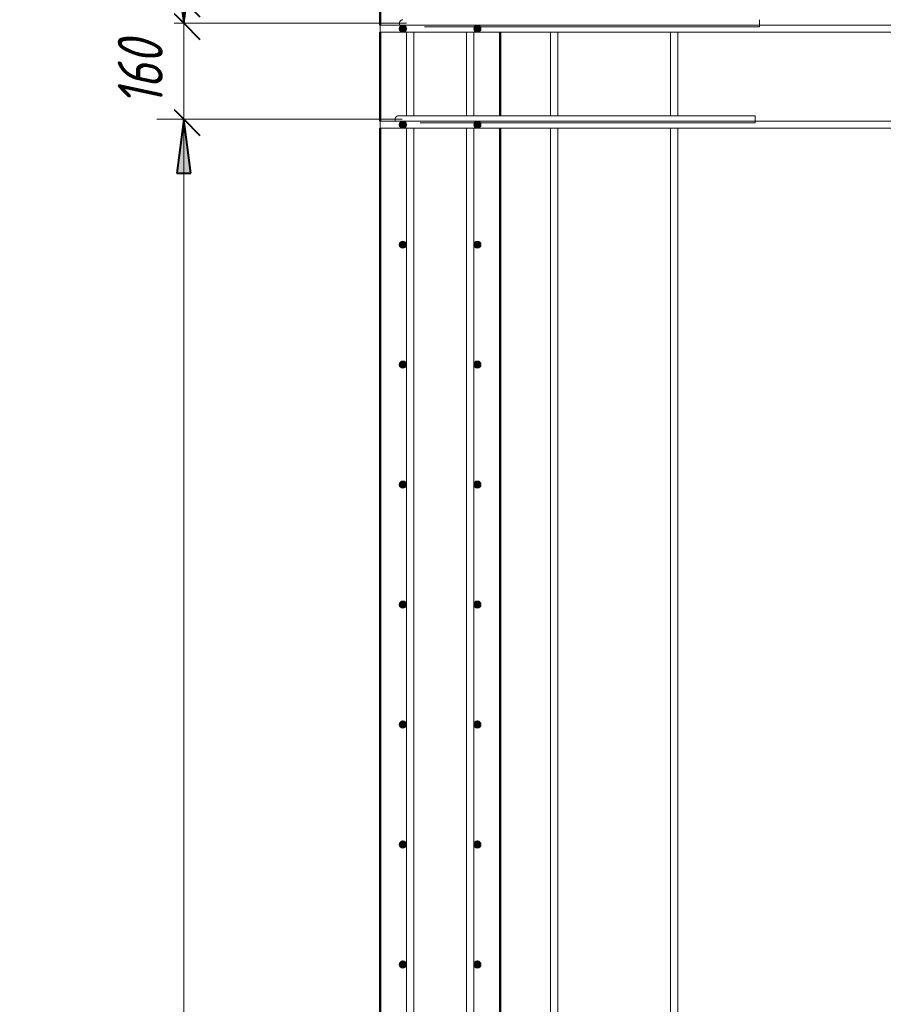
# Model space of a CAD drawing. Header units: millimetres. Extents: x -17457 to 38668, y -1477 to 6786.
# Tile 80 of 104: x 23653 to 25091, y 2227 to 3868. Entities that reach past the tile are written whole.
import ezdxf

# ---------------------------------------------------------------- set-up
doc = ezdxf.new("R2010")
doc.units = ezdxf.units.MM
doc.linetypes.add('ADSK_Линия сетки', pattern=[750, 600, -75, 0, -75])
for name, color, linetype, lineweight in [('A-____-____-DIMS', 211, 'Continuous', 9), ('A-____-____-DIMS-30', 211, 'Continuous', 9), ('A-WALL-____-MCUT', 113, 'Continuous', 50), ('S-GRID-____-OTLN', 1, 'Continuous', 9), ('S-RBAR-____-MCUT', 171, 'Continuous', 20), ('S-RBAR-____-OTLN', 171, 'Continuous', 100)]:
    doc.layers.add(name, color=color, linetype=linetype, lineweight=lineweight)
doc.styles.add('GOST Common_I_1', font='GOST Common Italic.ttf', dxfattribs={"width": 0.8, "height": 75})
doc.dimstyles.new('ADSK_Для_арматуры_Основной_2_5_мм_шаг_кол-во_Стрелки_точный', dxfattribs={"dimscale": 304.8, "dimtxt": 0.247469, "dimasz": 0.295276, "dimexe": 0.147638, "dimexo": 0.000484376, "dimgap": 0.03937, "dimtad": 1, "dimdec": 0, "dimlfac": 304.8, "dimdsep": 46, "dimtxsty": 'GOST Common_I_1', "dimsah": 1, "dimcen": 0.09, "dimdle": 0.147638, "dimazin": 0, "dimtfac": 1, "dimtdec": 4, "dimtix": 1, "dimtmove": 0, "dimatfit": 3, "dimfxl": 1, "dimtvp": 1, "dimtfill": 1, "dimtolj": 1, "dimtzin": 0, "dimarcsym": 2})
doc.dimstyles.new('ADSK_Округление_5мм__Узкий_', dxfattribs={"dimscale": 304.8, "dimtxt": 0.247469, "dimasz": 0.177165, "dimexe": 0.147638, "dimexo": 0.000322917, "dimgap": 0.03937, "dimtad": 1, "dimdec": 0, "dimlfac": 304.8, "dimrnd": 5, "dimdsep": 46, "dimtxsty": 'GOST Common_I_1', "dimblk1": 'OBLIQUE', "dimblk2": 'OBLIQUE', "dimsah": 1, "dimcen": 0.09, "dimdle": 0.147638, "dimazin": 0, "dimtfac": 1, "dimtdec": 4, "dimtix": 1, "dimtmove": 1, "dimatfit": 3, "dimfxl": 1, "dimtvp": 1, "dimtfill": 1, "dimtolj": 1, "dimtzin": 0, "dimlwd": 20, "dimlwe": 20, "dimarcsym": 2})
doc.dimstyles.new('ADSK_Округление_5мм__Узкий__1', dxfattribs={"dimscale": 304.8, "dimtxt": 0.247469, "dimasz": 0.177165, "dimexe": 0.147638, "dimexo": 0.000322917, "dimgap": 0.03937, "dimtad": 1, "dimdec": 0, "dimlfac": 304.8, "dimrnd": 5, "dimdsep": 46, "dimtxsty": 'GOST Common_I_1', "dimblk1": 'OBLIQUE', "dimblk2": 'OBLIQUE', "dimsah": 1, "dimcen": 0.09, "dimdle": 0.147638, "dimazin": 0, "dimtfac": 1, "dimtdec": 4, "dimtix": 1, "dimtmove": 0, "dimatfit": 3, "dimfxl": 1, "dimtvp": 1, "dimtfill": 1, "dimtolj": 1, "dimtzin": 0, "dimlwd": 20, "dimlwe": 20, "dimarcsym": 2})

# ---------------------------------------------------------------- blocks, each defined once
blk = doc.blocks.new('DIMBLOCK293-КЖ1_Р_ВЭ1_Армирование_14')
at = {"layer": 'A-____-____-DIMS-30', "lineweight": 40}
for p, q in [((23926, 3702), (23899, 3729)), ((23926, 3702), (23953, 3675)), ((23926, -98), (23899, -71)), ((23926, -98), (23953, -125))]:
    blk.add_line(p, q, dxfattribs=at)
at = {"layer": 'A-____-____-DIMS-30', "lineweight": 20}
for p, q in [((23926, 3702), (23881, 3702)), ((23926, -98), (23926, 3702)), ((23926, 3702), (24290, 3702)), ((23926, -98), (23881, -98)), ((23926, -98), (24290, -98))]:
    blk.add_line(p, q, dxfattribs=at)
at = {"layer": 'A-____-____-DIMS-30', "color": 0, "lineweight": 20, "insert": (23816, 1717.6), "char_height": 75, "width": 202.507, "attachment_point": 1, "rotation": 90, "line_spacing_factor": 1.022761, "style": 'GOST Common_I_1', "bg_fill": 3, "box_fill_scale": 1.25, "bg_fill_color": 256, "bg_fill_true_color": 13158600, "bg_fill_transparency": 0}
blk.add_mtext('3800', dxfattribs=at)
blk = doc.blocks.new('_Oblique')
at = {"color": 0, "linetype": 'ByBlock', "lineweight": -2}
blk.add_line((-0.5, -0.5), (0.5, 0.5), dxfattribs=at)
blk = doc.blocks.new('DIMBLOCK294-КЖ1_Р_ВЭ1_Армирование_14')
at = {"layer": 'A-____-____-DIMS-30', "lineweight": 40}
for p, q in [((23926, 3862), (23899, 3889)), ((23926, 3862), (23953, 3835)), ((23926, 3702), (23899, 3729)), ((23926, 3702), (23953, 3675))]:
    blk.add_line(p, q, dxfattribs=at)
at = {"layer": 'A-____-____-DIMS-30', "lineweight": 20}
for p, q in [((23926, 3862), (23881, 3862)), ((23926, 3702), (23926, 3862)), ((23926, 3862), (24297, 3862)), ((23926, 3702), (23881, 3702)), ((23926, 3702), (24290, 3702))]:
    blk.add_line(p, q, dxfattribs=at)
at = {"layer": 'A-____-____-DIMS-30', "color": 0, "lineweight": 20, "insert": (23816, 3724.5), "char_height": 75, "width": 138.073, "attachment_point": 1, "rotation": 90, "line_spacing_factor": 1.022761, "style": 'GOST Common_I_1', "bg_fill": 3, "box_fill_scale": 1.25, "bg_fill_color": 256, "bg_fill_true_color": 13158600, "bg_fill_transparency": 0}
blk.add_mtext('160', dxfattribs=at)
blk = doc.blocks.new('DIMBLOCK295-КЖ1_Р_ВЭ1_Армирование_14')
at = {"layer": 'A-____-____-DIMS-30', "lineweight": 20}
for p, q in [((23764, 4039.1), (23764, 3933.3)), ((23764, 3933.3), (23926, 3881)), ((23926, 3900), (23881, 3900)), ((23926, 3862), (23926, 3900)), ((23926, 3900), (24223, 3900)), ((23926, 3862), (23881, 3862)), ((23926, 3862), (24297, 3862))]:
    blk.add_line(p, q, dxfattribs=at)
at = {"layer": 'A-____-____-DIMS-30', "lineweight": 40}
for p, q in [((23926, 3900), (23899, 3927)), ((23926, 3900), (23953, 3873)), ((23926, 3862), (23899, 3889)), ((23926, 3862), (23953, 3835))]:
    blk.add_line(p, q, dxfattribs=at)
at = {"layer": 'A-____-____-DIMS-30', "color": 0, "lineweight": 20, "insert": (23654, 3948.3), "char_height": 75, "width": 108.924, "attachment_point": 1, "rotation": 90, "line_spacing_factor": 1.022761, "style": 'GOST Common_I_1', "bg_fill": 3, "box_fill_scale": 1.25, "bg_fill_color": 256, "bg_fill_true_color": 13158600, "bg_fill_transparency": 0}
blk.add_mtext('40', dxfattribs=at)
blk = doc.blocks.new('DIMBLOCK321-КЖ1_Р_ВЭ1_Армирование_14')
at = {"layer": 'A-____-____-DIMS-30', "lineweight": 40}
for points in [[(23926, 3862), (23937.9, 3952), (23914.2, 3952)], [(23926, 3702), (23914.2, 3612), (23937.9, 3612)], [(23926, -98), (23937.9, -8), (23914.2, -8)]]:
    blk.add_hatch(color=256, dxfattribs=at).paths.add_polyline_path(points)
for p, q in [((23937.9, 3952), (23914.2, 3952)), ((23914.2, 3952), (23926, 3862)), ((23926, 3862), (23937.9, 3952)), ((23926, 3702), (23914.2, 3612)), ((23937.9, 3612), (23926, 3702)), ((23914.2, 3612), (23937.9, 3612)), ((23937.9, -8), (23914.2, -8)), ((23914.2, -8), (23926, -98)), ((23926, -98), (23937.9, -8))]:
    blk.add_line(p, q, dxfattribs=at)
at = {"layer": 'A-____-____-DIMS-30'}
for p, q in [((23926, 3862), (23881, 3862)), ((23926, 3862), (24246, 3862)), ((23926, 3702), (23881, 3702)), ((23926, -143), (23926, 3702)), ((23926, 3702), (24239, 3702)), ((23926, -98), (23881, -98)), ((23926, -98), (24239, -98))]:
    blk.add_line(p, q, dxfattribs=at)
at = {"layer": 'A-____-____-DIMS-30', "color": 0, "insert": (23816, 1575.7), "char_height": 75, "width": 543.086, "attachment_point": 1, "rotation": 90, "line_spacing_factor": 1.022761, "style": 'GOST Common_I_1', "bg_fill": 3, "box_fill_scale": 1.25, "bg_fill_color": 256, "bg_fill_true_color": 13158600, "bg_fill_transparency": 0}
blk.add_mtext('200x19=3800', dxfattribs=at)
blk = doc.blocks.new('_None')
blk = doc.blocks.new('DIMBLOCK322-КЖ1_Р_ВЭ1_Армирование_14')
at = {"layer": 'A-____-____-DIMS-30', "lineweight": 40}
for points in [[(23926, 3862), (23937.9, 3952), (23914.2, 3952)], [(23926, 3702), (23914.2, 3612), (23937.9, 3612)]]:
    blk.add_hatch(color=256, dxfattribs=at).paths.add_polyline_path(points)
at = {"layer": 'A-____-____-DIMS-30'}
for p, q in [((23926, 3702), (23926, 4024.8)), ((23926, 3862), (23881, 3862)), ((23926, 3862), (24246, 3862)), ((23926, 3702), (23881, 3702)), ((23926, 3702), (24239, 3702))]:
    blk.add_line(p, q, dxfattribs=at)
at = {"layer": 'A-____-____-DIMS-30', "lineweight": 40}
for p, q in [((23937.9, 3952), (23914.2, 3952)), ((23914.2, 3952), (23926, 3862)), ((23926, 3862), (23937.9, 3952)), ((23926, 3702), (23914.2, 3612)), ((23937.9, 3612), (23926, 3702)), ((23914.2, 3612), (23937.9, 3612))]:
    blk.add_line(p, q, dxfattribs=at)
at = {"layer": 'A-____-____-DIMS-30', "color": 0, "insert": (23816, 3724.5), "char_height": 75, "width": 138.073, "attachment_point": 1, "rotation": 90, "line_spacing_factor": 1.022761, "style": 'GOST Common_I_1', "bg_fill": 3, "box_fill_scale": 1.25, "bg_fill_color": 256, "bg_fill_true_color": 13158600, "bg_fill_transparency": 0}
blk.add_mtext('160', dxfattribs=at)

msp = doc.modelspace()

# ---------------------------------------------------------------- hatches: boundary and pattern name
at = {"layer": 'S-RBAR-____-MCUT'}
h = msp.add_hatch(color=256, dxfattribs=at)
edge = h.paths.add_edge_path()
edge.add_arc((24291.033, 3853), 6, 0, 360)
for points in [[(24291.033, 3847), (24296.2292, 3850), (24296.2292, 3856), (24291.033, 3859), (24285.8369, 3856), (24285.8369, 3850)], [(24415.033, 3847), (24420.2292, 3850), (24420.2292, 3856), (24415.033, 3859), (24409.8369, 3856), (24409.8369, 3850)], [(24291.033, 3687), (24296.2292, 3690), (24296.2292, 3696), (24291.033, 3699), (24285.8369, 3696), (24285.8369, 3690)], [(24415.033, 3687), (24420.2292, 3690), (24420.2292, 3696), (24415.033, 3699), (24409.8369, 3696), (24409.8369, 3690)], [(24291.033, 3487), (24296.2292, 3490), (24296.054, 3496.1011), (24291.033, 3499), (24285.8369, 3496), (24285.8369, 3490)], [(24415.033, 3487), (24420.2292, 3490), (24420.054, 3496.1011), (24415.033, 3499), (24409.8369, 3496), (24409.8369, 3490)], [(24291.033, 3287), (24296.2292, 3290), (24296.2292, 3296), (24291.033, 3299), (24285.8369, 3296), (24285.8369, 3290)], [(24415.033, 3287), (24420.2292, 3290), (24420.2292, 3296), (24415.033, 3299), (24409.8369, 3296), (24409.8369, 3290)], [(24291.033, 3087), (24296.2292, 3090), (24296.2292, 3096), (24291.033, 3099), (24285.8369, 3096), (24285.8369, 3090)], [(24415.033, 3087), (24420.2292, 3090), (24420.2292, 3096), (24415.033, 3099), (24409.8369, 3096), (24409.8369, 3090)], [(24291.033, 2887), (24296.2292, 2890), (24296.2292, 2896), (24291.033, 2899), (24285.8369, 2896), (24285.8369, 2890)], [(24415.033, 2887), (24420.2292, 2890), (24420.2292, 2896), (24415.033, 2899), (24409.8369, 2896), (24409.8369, 2890)], [(24291.033, 2687), (24296.2292, 2690), (24296.2292, 2696), (24291.033, 2699), (24285.8369, 2696), (24285.8369, 2690)], [(24415.033, 2687), (24420.2292, 2690), (24420.2292, 2696), (24415.033, 2699), (24409.8369, 2696), (24409.8369, 2690)], [(24291.033, 2487), (24296.2292, 2490), (24296.2292, 2496), (24291.033, 2499), (24285.8369, 2496), (24285.8369, 2490)], [(24415.033, 2487), (24420.2292, 2490), (24420.2292, 2496), (24415.033, 2499), (24409.8369, 2496), (24409.8369, 2490)], [(24291.033, 2287), (24296.2292, 2290), (24296.2292, 2296), (24291.033, 2299), (24285.8369, 2296), (24285.8369, 2290)], [(24415.033, 2287), (24420.2292, 2290), (24420.2292, 2296), (24415.033, 2299), (24409.8369, 2296), (24409.8369, 2290)]]:
    msp.add_hatch(color=256, dxfattribs=at).paths.add_polyline_path(points)
h = msp.add_hatch(color=256, dxfattribs=at)
edge = h.paths.add_edge_path()
edge.add_arc((24415.033, 3853), 6, 0, 360)
h = msp.add_hatch(color=256, dxfattribs=at)
edge = h.paths.add_edge_path()
edge.add_arc((24291.033, 3693), 6, 0, 360)
h = msp.add_hatch(color=256, dxfattribs=at)
edge = h.paths.add_edge_path()
edge.add_arc((24415.033, 3693), 6, 0, 360)
h = msp.add_hatch(color=256, dxfattribs=at)
edge = h.paths.add_edge_path()
edge.add_arc((24291.033, 3493), 6, 0, 360)
h = msp.add_hatch(color=256, dxfattribs=at)
edge = h.paths.add_edge_path()
edge.add_arc((24415.033, 3493), 6, 0, 360)
h = msp.add_hatch(color=256, dxfattribs=at)
edge = h.paths.add_edge_path()
edge.add_arc((24291.033, 3293), 6, 0, 360)
h = msp.add_hatch(color=256, dxfattribs=at)
edge = h.paths.add_edge_path()
edge.add_arc((24415.033, 3293), 6, 0, 360)
h = msp.add_hatch(color=256, dxfattribs=at)
edge = h.paths.add_edge_path()
edge.add_arc((24291.033, 3093), 6, 0, 360)
h = msp.add_hatch(color=256, dxfattribs=at)
edge = h.paths.add_edge_path()
edge.add_arc((24415.033, 3093), 6, 0, 360)
h = msp.add_hatch(color=256, dxfattribs=at)
edge = h.paths.add_edge_path()
edge.add_arc((24291.033, 2893), 6, 0, 360)
h = msp.add_hatch(color=256, dxfattribs=at)
edge = h.paths.add_edge_path()
edge.add_arc((24415.033, 2893), 6, 0, 360)
h = msp.add_hatch(color=256, dxfattribs=at)
edge = h.paths.add_edge_path()
edge.add_arc((24291.033, 2693), 6, 0, 360)
h = msp.add_hatch(color=256, dxfattribs=at)
edge = h.paths.add_edge_path()
edge.add_arc((24415.033, 2693), 6, 0, 360)
h = msp.add_hatch(color=256, dxfattribs=at)
edge = h.paths.add_edge_path()
edge.add_arc((24291.033, 2493), 6, 0, 360)
h = msp.add_hatch(color=256, dxfattribs=at)
edge = h.paths.add_edge_path()
edge.add_arc((24415.033, 2493), 6, 0, 360)
h = msp.add_hatch(color=256, dxfattribs=at)
edge = h.paths.add_edge_path()
edge.add_arc((24291.033, 2293), 6, 0, 360)
h = msp.add_hatch(color=256, dxfattribs=at)
edge = h.paths.add_edge_path()
edge.add_arc((24415.033, 2293), 6, 0, 360)

# ---------------------------------------------------------------- linework, layer by layer
at = {"layer": 'A-WALL-____-MCUT'}
for p, q in [((24253.0322, 3900), (24253.0322, 3859)), ((24253.0322, 3847), (24253.0322, 3699)), ((24453.0322, 3708), (24453.0322, 3847)), ((24253.0322, 3687), (24253.0322, -101)), ((24453.0322, -92), (24453.0322, 3687))]:
    msp.add_line(p, q, dxfattribs=at)
at = {"layer": 'S-GRID-____-OTLN', "linetype": 'ADSK_Линия сетки'}
msp.add_line((24253.0322, -1171.839), (24253.0322, 4335.9731), dxfattribs=at)
at = {"layer": 'S-RBAR-____-MCUT'}
for p, q in [((24291.033, 3859), (24285.8369, 3856)), ((24296.2292, 3856), (24291.033, 3859)), ((24415.033, 3859), (24409.8369, 3856)), ((24420.2292, 3856), (24415.033, 3859)), ((24285.8369, 3856), (24285.8369, 3850)), ((24285.8369, 3850), (24291.033, 3847)), ((24291.033, 3847), (24296.2292, 3850)), ((24296.2292, 3850), (24296.2292, 3856)), ((24409.8369, 3856), (24409.8369, 3850)), ((24409.8369, 3850), (24415.033, 3847)), ((24415.033, 3847), (24420.2292, 3850)), ((24420.2292, 3850), (24420.2292, 3856)), ((24291.033, 3699), (24285.8369, 3696)), ((24285.8369, 3696), (24285.8369, 3690)), ((24296.2292, 3696), (24291.033, 3699)), ((24296.2292, 3690), (24296.2292, 3696)), ((24415.033, 3699), (24409.8369, 3696)), ((24409.8369, 3696), (24409.8369, 3690)), ((24420.2292, 3696), (24415.033, 3699)), ((24420.2292, 3690), (24420.2292, 3696)), ((24285.8369, 3690), (24291.033, 3687)), ((24291.033, 3687), (24296.2292, 3690)), ((24409.8369, 3690), (24415.033, 3687)), ((24415.033, 3687), (24420.2292, 3690)), ((24291.033, 3499), (24285.8369, 3496)), ((24285.8369, 3496), (24285.8369, 3490)), ((24296.054, 3496.1011), (24291.033, 3499)), ((24296.2292, 3490), (24296.054, 3496.1011)), ((24415.033, 3499), (24409.8369, 3496)), ((24409.8369, 3496), (24409.8369, 3490)), ((24420.054, 3496.1011), (24415.033, 3499)), ((24420.2292, 3490), (24420.054, 3496.1011)), ((24285.8369, 3490), (24291.033, 3487)), ((24291.033, 3487), (24296.2292, 3490)), ((24409.8369, 3490), (24415.033, 3487)), ((24415.033, 3487), (24420.2292, 3490)), ((24291.033, 3299), (24285.8369, 3296)), ((24296.2292, 3296), (24291.033, 3299)), ((24415.033, 3299), (24409.8369, 3296)), ((24420.2292, 3296), (24415.033, 3299)), ((24285.8369, 3296), (24285.8369, 3290)), ((24285.8369, 3290), (24291.033, 3287)), ((24291.033, 3287), (24296.2292, 3290)), ((24296.2292, 3290), (24296.2292, 3296)), ((24409.8369, 3296), (24409.8369, 3290)), ((24409.8369, 3290), (24415.033, 3287)), ((24415.033, 3287), (24420.2292, 3290)), ((24420.2292, 3290), (24420.2292, 3296)), ((24291.033, 3099), (24285.8369, 3096)), ((24285.8369, 3096), (24285.8369, 3090)), ((24285.8369, 3090), (24291.033, 3087)), ((24296.2292, 3096), (24291.033, 3099)), ((24291.033, 3087), (24296.2292, 3090)), ((24296.2292, 3090), (24296.2292, 3096)), ((24415.033, 3099), (24409.8369, 3096)), ((24409.8369, 3096), (24409.8369, 3090)), ((24409.8369, 3090), (24415.033, 3087)), ((24420.2292, 3096), (24415.033, 3099)), ((24415.033, 3087), (24420.2292, 3090)), ((24420.2292, 3090), (24420.2292, 3096)), ((24291.033, 2899), (24285.8369, 2896)), ((24285.8369, 2896), (24285.8369, 2890)), ((24285.8369, 2890), (24291.033, 2887)), ((24296.2292, 2896), (24291.033, 2899)), ((24291.033, 2887), (24296.2292, 2890)), ((24296.2292, 2890), (24296.2292, 2896)), ((24415.033, 2899), (24409.8369, 2896)), ((24409.8369, 2896), (24409.8369, 2890)), ((24409.8369, 2890), (24415.033, 2887)), ((24420.2292, 2896), (24415.033, 2899)), ((24415.033, 2887), (24420.2292, 2890)), ((24420.2292, 2890), (24420.2292, 2896)), ((24291.033, 2699), (24285.8369, 2696)), ((24285.8369, 2696), (24285.8369, 2690)), ((24296.2292, 2696), (24291.033, 2699)), ((24296.2292, 2690), (24296.2292, 2696)), ((24415.033, 2699), (24409.8369, 2696)), ((24409.8369, 2696), (24409.8369, 2690)), ((24420.2292, 2696), (24415.033, 2699)), ((24420.2292, 2690), (24420.2292, 2696)), ((24285.8369, 2690), (24291.033, 2687)), ((24291.033, 2687), (24296.2292, 2690)), ((24409.8369, 2690), (24415.033, 2687)), ((24415.033, 2687), (24420.2292, 2690)), ((24291.033, 2499), (24285.8369, 2496)), ((24285.8369, 2496), (24285.8369, 2490)), ((24296.2292, 2496), (24291.033, 2499)), ((24296.2292, 2490), (24296.2292, 2496)), ((24415.033, 2499), (24409.8369, 2496)), ((24409.8369, 2496), (24409.8369, 2490)), ((24420.2292, 2496), (24415.033, 2499)), ((24420.2292, 2490), (24420.2292, 2496)), ((24285.8369, 2490), (24291.033, 2487)), ((24291.033, 2487), (24296.2292, 2490)), ((24409.8369, 2490), (24415.033, 2487)), ((24415.033, 2487), (24420.2292, 2490)), ((24291.033, 2299), (24285.8369, 2296)), ((24296.2292, 2296), (24291.033, 2299)), ((24415.033, 2299), (24409.8369, 2296)), ((24420.2292, 2296), (24415.033, 2299)), ((24285.8369, 2296), (24285.8369, 2290)), ((24285.8369, 2290), (24291.033, 2287)), ((24291.033, 2287), (24296.2292, 2290)), ((24296.2292, 2290), (24296.2292, 2296)), ((24409.8369, 2296), (24409.8369, 2290)), ((24409.8369, 2290), (24415.033, 2287)), ((24415.033, 2287), (24420.2292, 2290)), ((24420.2292, 2290), (24420.2292, 2296))]:
    msp.add_line(p, q, dxfattribs=at)
for centre in [(24291.033, 3853), (24415.033, 3853), (24291.033, 3693), (24415.033, 3693), (24291.033, 3493), (24415.033, 3493), (24291.033, 3293), (24415.033, 3293), (24291.033, 3093), (24415.033, 3093), (24291.033, 2893), (24415.033, 2893), (24291.033, 2693), (24415.033, 2693), (24291.033, 2493), (24415.033, 2493), (24291.033, 2293), (24415.033, 2293)]:
    msp.add_circle(centre, 6, dxfattribs=at)
at = {"layer": 'S-RBAR-____-OTLN', "lineweight": 20}
for p, q in [((24253.0329, 3859), (26423.0325, 3859)), ((24253.0329, 3847), (24253.0329, 3859)), ((24885.0329, 3868), (24885.0329, 3856)), ((24253.0329, 3847), (26423.0325, 3847)), ((24297.033, 3708), (24297.033, 3847)), ((24309.033, 3708), (24309.033, 3847)), ((24885.0329, 3856), (24327.0329, 3856)), ((24397.033, 3708), (24397.033, 3847)), ((24409.033, 3708), (24409.033, 3847)), ((24537.0325, 3708), (24537.0325, 3847)), ((24549.0325, 3708), (24549.0325, 3847)), ((24737.0325, 3708), (24737.0325, 3847)), ((24749.0325, 3708), (24749.0325, 3847)), ((24253.0329, 3699), (26423.0325, 3699)), ((24253.0329, 3687), (24253.0329, 3699)), ((24284.0329, 3708), (24320.0329, 3708)), ((24878.0329, 3708), (24320.0329, 3708)), ((24878.0329, 3696), (24320.0329, 3696)), ((24878.0329, 3708), (24878.0329, 3696)), ((24253.0329, 3687), (26423.0325, 3687)), ((24297.033, -92), (24297.033, 3687)), ((24309.033, -92), (24309.033, 3687)), ((24397.033, -92), (24397.033, 3687)), ((24409.033, -92), (24409.033, 3687)), ((24537.0325, -92), (24537.0325, 3687)), ((24549.0325, -92), (24549.0325, 3687)), ((24737.0325, -92), (24737.0325, 3687)), ((24749.0325, -92), (24749.0325, 3687))]:
    msp.add_line(p, q, dxfattribs=at)
for centre, end in [((24291.0329, 3862), 210), ((24291.0329, 3862), 105), ((24284.0329, 3702), 210), ((24284.0329, 3702), 105)]:
    msp.add_arc(centre, 6, 90, end, dxfattribs=at)

# ---------------------------------------------------------------- next in the draw order: dimensions: what is measured, and where the dimension line sits
at = {"layer": 'A-____-____-DIMS', "lineweight": 20}
dim = msp.add_linear_dim(base=(23926.0378, 3702), p1=(24320.0329, -98), p2=(24320.0329, 3702), angle=90, dimstyle='ADSK_Округление_5мм__Узкий__1', override={"dimpost": '<>', "dimfxl": 3800}, dxfattribs=at)
dim.commit()
dim.dimension.update_dxf_attribs({"geometry": 'DIMBLOCK293-КЖ1_Р_ВЭ1_Армирование_14', "text_midpoint": (23876.5378, 1802)})

# ---------------------------------------------------------------- next in the draw order: dimensions: what is measured, and where the dimension line sits
dim = msp.add_linear_dim(base=(23926.0378, 3862), p1=(24320.0329, 3702), p2=(24327.0329, 3862), angle=90, dimstyle='ADSK_Округление_5мм__Узкий__1', override={"dimpost": '<>', "dimfxl": 160.153052}, dxfattribs=at)
dim.commit()
dim.dimension.update_dxf_attribs({"geometry": 'DIMBLOCK294-КЖ1_Р_ВЭ1_Армирование_14', "text_midpoint": (23876.0549, 3782)})

# ---------------------------------------------------------------- next in the draw order: dimensions: what is measured, and where the dimension line sits
dim = msp.add_linear_dim(base=(23926.0378, 3900), p1=(24327.0329, 3862), p2=(24253.0322, 3900), angle=90, dimstyle='ADSK_Округление_5мм__Узкий_', override={"dimpost": '<>', "dimfxl": 83.187111}, dxfattribs=at)
dim.commit()
dim.dimension.update_dxf_attribs({"geometry": 'DIMBLOCK295-КЖ1_Р_ВЭ1_Армирование_14', "text_midpoint": (23704.0257, 4002.7637), "dimtype": 160, "text_rotation": 90})

# ---------------------------------------------------------------- next in the draw order: dimensions: what is measured, and where the dimension line sits
at = {"layer": 'A-____-____-DIMS'}
dim = msp.add_linear_dim(base=(23926.0378, 3702), p1=(24284.0329, -98), p2=(24284.0329, 3702), angle=90, text='200x19=3800', dimstyle='ADSK_Для_арматуры_Основной_2_5_мм_шаг_кол-во_Стрелки_точный', override={"dimpost": '<>', "dimblk1": 'None', "dimblk2": 'None', "dimsah": 1, "dimfxl": 3800}, dxfattribs=at)
dim.commit()
dim.dimension.update_dxf_attribs({"geometry": 'DIMBLOCK321-КЖ1_Р_ВЭ1_Армирование_14', "text_midpoint": (23876.5378, 1802)})

# ---------------------------------------------------------------- next in the draw order: dimensions: what is measured, and where the dimension line sits
dim = msp.add_linear_dim(base=(23926.0378, 3862), p1=(24284.0329, 3702), p2=(24291.0329, 3862), angle=90, text='160', dimstyle='ADSK_Для_арматуры_Основной_2_5_мм_шаг_кол-во_Стрелки_точный', override={"dimpost": '<>', "dimblk1": 'None', "dimblk2": 'None', "dimsah": 1, "dimfxl": 160.153052}, dxfattribs=at)
dim.commit()
dim.dimension.update_dxf_attribs({"geometry": 'DIMBLOCK322-КЖ1_Р_ВЭ1_Армирование_14', "text_midpoint": (23876.5378, 3782)})

doc.saveas('drawing.dxf')
